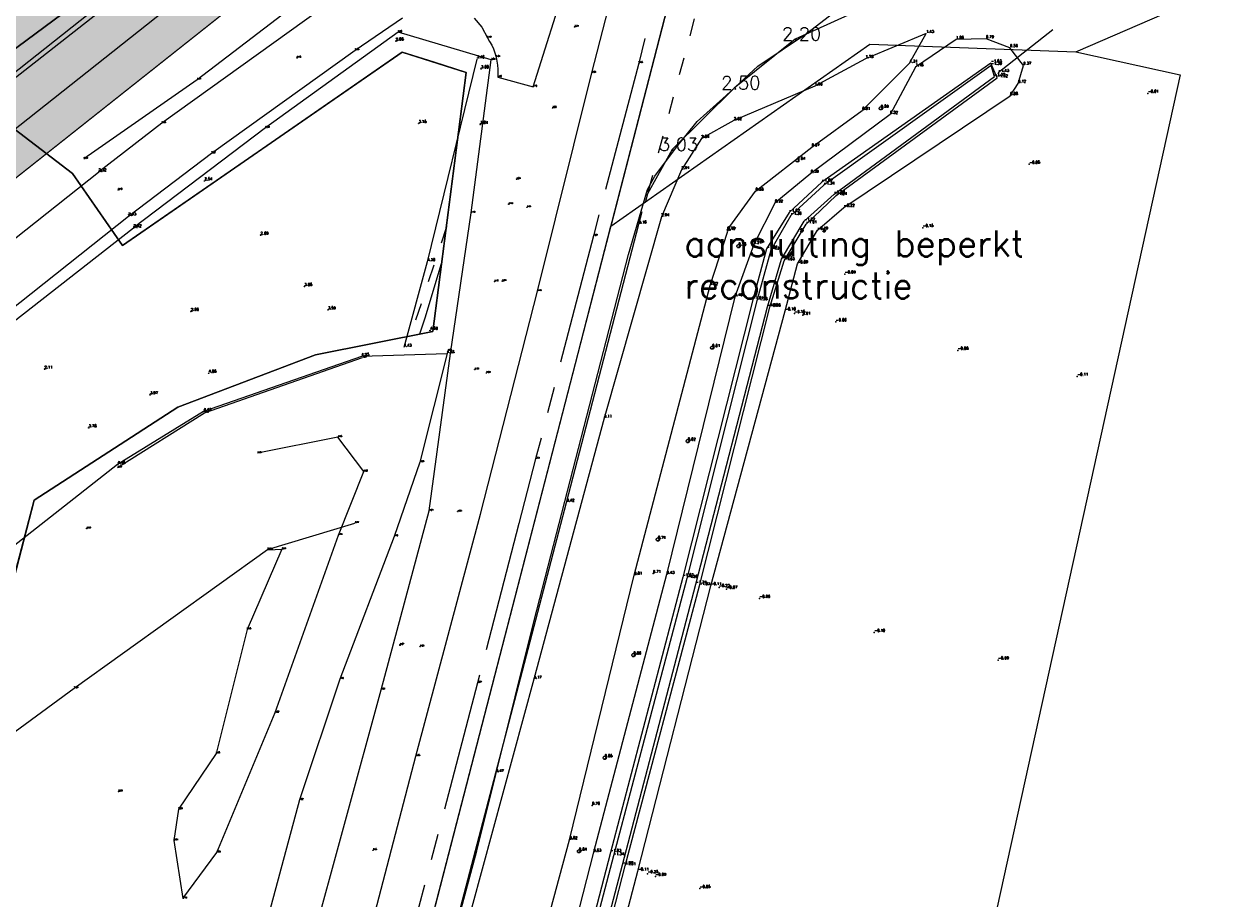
# Model space of a CAD drawing. Header units: metres. Extents: x 102665 to 103901, y 415762 to 419767.
# Tile 34 of 93: x 103212 to 103304, y 418103 to 418170. Entities that reach past the tile are written whole.
import ezdxf
from ezdxf.enums import TextEntityAlignment as Align

# ---------------------------------------------------------------- set-up
doc = ezdxf.new("R2010")
doc.units = ezdxf.units.M
doc.header["$MEASUREMENT"] = 0
doc.linetypes.add('AM-AS', pattern=[16, 10, -2, 2, -2])
doc.linetypes.add('DGN Style 5', pattern=[3.09989794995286, 1.32852769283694, -1.77137025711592])
for name, color, linetype, lineweight in [('B-GV-GR-BOOM-S', 90, 'Continuous', 13), ('B-WE-AM-AS-G', 10, 'AM-AS', 13), ('B-WE-GW-TALUD-G', 90, 'Continuous', 13), ('B-WE-IE-MEUBILAIR_WEGMEUBILAIR-S', 4, 'Continuous', 30), ('B-WE-VH-KANTVERHARDING-G', 8, 'Continuous', 18), ('DTM 15-11-2017_terristrisch', 3, 'Continuous', 0), ('DTM-Duikergrens', 130, 'Continuous', 0), ('DTM-Hekwerk', 36, 'Continuous', 0), ('DTM-Hoogtecijfer', 7, 'Continuous', 0), ('DTM-Insteek', 125, 'Continuous', 0), ('DTM-Kant-asfalt', 137, 'Continuous', 0), ('DTM-Meetpunt', 40, 'Continuous', 0), ('DTM-Raster', 36, 'Continuous', 0), ('DTM-Rijweggrens', 253, 'Continuous', 0), ('DTM-Taludlijn', 71, 'Continuous', 0), ('DTM-Teen-sloot', 142, 'Continuous', 0), ('DTM-teen_sloot', 140, 'Continuous', 0), ('DTM-waterlijn', 150, 'Continuous', 0), ('DTM_01-10-2013_terrestrisch', 165, 'Continuous', 0), ('DTM_27-12-2009_terrestrisch', 97, 'Continuous', 0), ('DTM_31-01-2018_terrestrisch', 2, 'Continuous', 0), ('DTM_hoogtelijn', 251, 'DGN Style 5', 0), ('hoogte', 7, 'Continuous', 0), ('Info-text', 2, 'Continuous', 0), ('mp', 7, 'Continuous', 0), ('N-WE-GW-TALUDLIJN-G', 90, 'Continuous', 18), ('N-WE-GW-VOORBELASTING-G', 90, 'Continuous', 35), ('N-WE-OG-ZONE_BELEMMERING-A', 7, 'Continuous', 18)]:
    doc.layers.add(name, color=color, linetype=linetype, lineweight=lineweight)
doc.layers.add('N-RO-WH-WATER_HATCH', color=7, linetype='Continuous', lineweight=18, true_color=0xa7c2e4)
doc.styles.get("Standard").update_dxf_attribs({"font": 'txt.shx'})

# ---------------------------------------------------------------- blocks, each defined once
blk = doc.blocks.new('MP')
at = {"layer": 'mp', "color": 0, "linetype": 'ByBlock', "lineweight": -2, "elevation": -0.036, "flags": 128}
blk.add_lwpolyline([(-0.005000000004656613, -0.008660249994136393), (-0.01000000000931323, 0), (-0.005000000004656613, 0.008660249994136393), (0.005000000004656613, 0.008660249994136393), (0.01000000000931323, 0), (0.005000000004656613, -0.008660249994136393), (-0.005000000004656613, -0.008660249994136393)], close=True, dxfattribs=at)
blk = doc.blocks.new('SIE-WEG_PAAL_ALGEMEEN_TYPE_01-SO')
h = blk.add_hatch(color=256)
edge = h.paths.add_edge_path()
edge.add_arc((2.273736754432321e-16, 0), 0.1875, 0, 360)
at = {"ltscale": 0.5}
blk.add_circle((2.273736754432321e-16, 0), 0.1875, dxfattribs=at)
blk = doc.blocks.new('145_1')
at = {"color": 0, "linetype": 'ByBlock', "lineweight": -2, "flags": 128}
blk.add_lwpolyline([(-0.25, 0), (-0.1558730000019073, 0.1954579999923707), (0.05563000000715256, 0.2437320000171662), (0.2252420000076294, 0.1084710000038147), (0.2252420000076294, -0.1084710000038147), (0.05563000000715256, -0.2437320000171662), (-0.1558730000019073, -0.1954579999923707), (0.25, 0)], dxfattribs=at)
blk.add_lwpolyline([(-0.25, 0), (-0.2022550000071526, 0.1469460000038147), (-0.07725500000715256, 0.2377640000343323), (0.07725400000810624, 0.2377640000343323), (0.2022540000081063, 0.1469460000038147), (0.25, 0), (0.2022540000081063, -0.1469460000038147), (0.07725400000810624, -0.2377640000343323), (-0.07725500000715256, -0.2377640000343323), (-0.2022550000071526, -0.1469460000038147), (-0.25, 0)], close=True, dxfattribs=at)

msp = doc.modelspace()

# ---------------------------------------------------------------- hatches: boundary and pattern name
at = {"layer": 'N-RO-WH-WATER_HATCH', "transparency": 33554687}
h = msp.add_hatch(color=256, dxfattribs=at)
h.dxf.hatch_style = 1
edge = h.paths.add_edge_path()
edge.add_line((102994.7155803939, 418216.5549733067), (103019.8460106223, 418202.2572684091))
edge.add_line((103019.8460106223, 418202.2572684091), (103151.6146730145, 418123.754278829))
edge.add_arc((103154.3894348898, 418127.9017659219), 4.990085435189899, 236.2165897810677, 299.5505656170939)
edge.add_line((103156.8505025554, 418123.5607869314), (103233.9592729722, 418184.6365101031))
edge.add_arc((103229.0562082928, 418190.9578989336), 7.999999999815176, 307.7982619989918, 338.1082114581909)
edge.add_line((103236.4793258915, 418187.9750605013), (103241.1792994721, 418199.6714555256))
edge.add_line((103241.1792994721, 418199.6714555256), (103267.6649151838, 418265.5837885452))
edge.add_line((103267.6649151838, 418265.5837885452), (103286.062468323, 418336.1478269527))
edge.add_line((103286.062468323, 418336.1478269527), (103289.35340789, 418352.799868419))
edge.add_arc((103267.2803389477, 418357.162164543), 22.50000000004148, 348.8207063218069, 401.9508086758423)
edge.add_arc((103267.280338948, 418357.1621645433), 22.49999999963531, 41.95080867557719, 46.81058128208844)
edge.add_arc((103314.5047993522, 418407.469722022), 46.49999999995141, 216.9952642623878, 226.8105812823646, ccw=False)
edge.add_arc((103273.3725089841, 418376.479647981), 4.999999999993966, 36.99526426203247, 104.9857698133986)
edge.add_line((103272.0796133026, 418381.3095983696), (103272.0795580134, 418381.3095835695))
edge.add_line((103272.0795580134, 418381.3095835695), (103100.3515442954, 418335.3403255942))
edge.add_line((103100.3515442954, 418335.3403255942), (103102.6787841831, 418326.6464223))
edge.add_line((103102.6787841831, 418326.6464223), (103268.3295967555, 418370.9888960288))
edge.add_arc((103269.6225078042, 418366.1589497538), 4.999999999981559, 42.627233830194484, 104.9859521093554, ccw=False)
edge.add_arc((103314.5047993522, 418407.469722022), 55.99999999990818, 222.627233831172, 227.2989196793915)
edge.add_arc((103267.7108379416, 418356.7615011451), 12.9999890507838, -11.179266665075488, 47.29894669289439, ccw=False)
edge.add_line((103280.4641571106, 418354.2410715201), (103277.2855412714, 418338.1573842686))
edge.add_line((103277.2855412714, 418338.1573842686), (103259.1004668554, 418268.4083105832))
edge.add_line((103259.1004668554, 418268.4083105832), (103228.1881705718, 418191.4797018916))
edge.add_line((103228.1881705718, 418191.4797018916), (103157.2684235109, 418135.3428331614))
edge.add_arc((103152.4981498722, 418141.9721206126), 8.167188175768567, 240.4870041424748, 305.73787040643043, ccw=False)
edge.add_line((103148.4748217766, 418134.8646742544), (103057.7237901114, 418189.2459584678))
edge.add_line((103057.7237901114, 418189.2459584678), (103028.8361156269, 418200.1920626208))
edge.add_line((103028.8361156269, 418200.1920626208), (102996.2447540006, 418218.9373056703))
edge.add_line((102996.2447540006, 418218.9373056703), (102986.1556681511, 418224.9435906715))
edge.add_arc((102990.3285939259, 418231.8268200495), 8.049357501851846, 188.0813954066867, 238.7738565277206, ccw=False)
edge.add_line((102982.3591717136, 418230.6952433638), (102981.2796353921, 418238.4612698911))
edge.add_line((102981.2796353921, 418238.4612698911), (102975.4332560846, 418280.5192682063))
edge.add_line((102975.4332560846, 418280.5192682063), (102974.0595793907, 418290.4012975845))
edge.add_arc((102976.040531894, 418290.6766649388), 2.000000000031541, 104.98595211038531, 187.9138327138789, ccw=False)
edge.add_line((102975.5233674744, 418292.6086434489), (102978.9851337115, 418293.5353112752))
edge.add_line((102978.9851337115, 418293.5353112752), (103021.0716738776, 418304.8013067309))
edge.add_line((103021.0716738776, 418304.8013067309), (103043.2690298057, 418310.7432375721))
edge.add_line((103043.2690298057, 418310.7432375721), (103052.9256102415, 418313.3281730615))
edge.add_line((103052.9256102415, 418313.3281730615), (103068.8691594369, 418317.596076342))
edge.add_line((103068.8691594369, 418317.596076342), (103066.5419129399, 418326.2899399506))
edge.add_line((103066.5419129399, 418326.2899399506), (102973.6229035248, 418301.4167888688))
edge.add_arc((102976.5965989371, 418290.3079124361), 11.50000000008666, 104.9859521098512, 187.9138327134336)
edge.add_line((102965.2061220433, 418288.7245501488), (102972.9441484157, 418233.0583193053))
edge.add_arc((102980.8679584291, 418234.1597887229), 8.000000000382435, 187.9138327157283, 239.1143796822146)
edge.add_line((102976.7613513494, 418227.2942386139), (102994.7155803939, 418216.5549733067))
at = {"layer": 'N-WE-OG-ZONE_BELEMMERING-A', "true_color": 0x2776bb, "transparency": 33554483}
h = msp.add_hatch(color=152, dxfattribs=at)
h.dxf.hatch_style = 1
edge = h.paths.add_edge_path()
edge.add_line((103088.3225627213, 418154.0268911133), (103148.2138964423, 418118.3073522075))
edge.add_arc((103154.3894348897, 418127.9017659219), 11.41008543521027, 237.2322446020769, 302.5448021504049)
edge.add_line((103160.5275922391, 418118.2833942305), (103237.9235618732, 418179.5865999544))
edge.add_arc((103229.0562082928, 418190.9578989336), 14.4199999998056, 307.9471514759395, 338.1082114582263)
edge.add_line((103242.4363777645, 418185.5813326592), (103247.1363513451, 418197.2777276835))
edge.add_line((103247.1363513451, 418197.2777276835), (103273.7742216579, 418263.5689628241))
edge.add_line((103273.7742216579, 418263.5689628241), (103292.3233429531, 418334.714342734))
edge.add_line((103292.3233429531, 418334.714342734), (103295.6515902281, 418351.5551599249))
edge.add_arc((103267.2803389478, 418357.1621645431), 28.91999999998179, 348.8207063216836, 401.9508086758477)
edge.add_arc((103267.2803389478, 418357.162164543), 28.91999999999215, 41.95080867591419, 46.81058128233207)
edge.add_arc((103314.5047993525, 418407.4697220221), 40.08000000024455, 216.9952642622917, 226.8105812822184, ccw=False)
edge.add_arc((103273.3725089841, 418376.479647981), 11.41999999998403, 36.99526426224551, 104.9857698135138)
edge.add_line((103270.4195352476, 418387.5112546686), (103270.4194615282, 418387.511234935))
edge.add_line((103270.4194615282, 418387.511234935), (103092.7023147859, 418339.9387607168))
edge.add_line((103092.7023147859, 418339.9387607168), (103098.2928605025, 418319.0540792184))
edge.add_line((103098.2928605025, 418319.0540792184), (103256.8054109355, 418361.4857370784))
edge.add_arc((103260.6841440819, 418346.9958982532), 14.99999999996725, -11.179293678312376, 104.9859521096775, ccw=False)
edge.add_line((103275.3995233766, 418344.0877008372), (103274.3598989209, 418338.8272367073))
edge.add_line((103274.3598989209, 418338.8272367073), (103256.245650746, 418269.3498179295))
edge.add_line((103256.245650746, 418269.3498179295), (103225.7015501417, 418193.3375041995))
edge.add_line((103225.7015501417, 418193.3375041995), (103155.4665310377, 418137.7426351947))
edge.add_arc((103152.5130287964, 418141.684089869), 4.925265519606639, 239.06844152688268, 306.8458054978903, ccw=False)
edge.add_line((103149.9813743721, 418137.4592861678), (103081.8210851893, 418178.3033844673))
edge.add_line((103081.8210851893, 418178.3033844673), (103088.3225627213, 418154.0268911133))

# ---------------------------------------------------------------- linework, layer by layer
msp.add_lwpolyline([(103019.8460106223, 418202.2572684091), (103151.6146730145, 418123.754278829, 0.283602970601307), (103156.8505025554, 418123.5607869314), (103233.9592729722, 418184.6365101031, 0.1330285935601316), (103236.4793258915, 418187.9750605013), (103241.1792994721, 418199.6714555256), (103267.6649151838, 418265.5837885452), (103286.062468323, 418336.1478269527), (103289.35340789, 418352.799868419, 0.2360679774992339), (103284.0140172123, 418372.2032420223, 0.02120793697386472), (103282.6796195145, 418373.5668028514, -0.04285360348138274), (103277.3659352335, 418379.4883930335, 0.305685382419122), (103272.0796133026, 418381.3095983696), (103272.0795580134, 418381.3095835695), (103100.3515442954, 418335.3403255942)], format="xyb")
at = {"layer": 'B-WE-AM-AS-G'}
for points in [[(103267.0894559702, 418199.6106857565, 1.941471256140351), (103262.198, 418180.648, 2.487), (103258.8, 418167.126, 2.948), (103255.329, 418153.906, 3.285), (103250.902, 418136.831, 3.514), (103249.6174826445, 418131.8718093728, 3.530471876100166)], [(103249.6174826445, 418131.8718093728, 3.530471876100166), (103246.457, 418119.67, 3.571), (103241.955, 418102.549, 3.576), (103237.458, 418085.421, 3.573), (103232.488, 418066.297, 3.614), (103227.505, 418047.114, 3.619), (103222.666, 418028.6, 3.617), (103217.775, 418010.31, 3.579), (103215.85, 418003.087, 3.58)]]:
    msp.add_polyline3d(points, dxfattribs=at)
at = {"layer": 'B-WE-GW-TALUD-G', "extrusion": (-0.1035900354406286, 0.1267953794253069, 0.9865049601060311), "elevation": 42330.50624152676, "flags": 128}
msp.add_lwpolyline([(-344472.9544013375, -255049.4366809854), (-344488.9149490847, -255049.1435178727), (-344505.4972341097, -255049.0946573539)], dxfattribs=at)
at = {"layer": 'B-WE-GW-TALUD-G', "extrusion": (-0.7291528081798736, 0.2132735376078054, 0.6502696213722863), "elevation": 13903.89883495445, "flags": 128}
msp.add_lwpolyline([(-430335.8898391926, -11896.52007673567), (-430319.9267059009, -11895.40911701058), (-430313.1321901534, -11895.23536501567)], dxfattribs=at)
at = {"layer": 'B-WE-GW-TALUD-G'}
for points in [[(103255.3011252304, 418191.1577174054, 2.762947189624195), (103255.034, 418190.419, 2.577), (103252.775, 418187.358, 2.7), (103250.237, 418184.551, 2.714), (103243.757, 418180.618, 2.651), (103236.645, 418174.784, 2.606), (103224.969, 418165.853, 2.368), (103216.288, 418159.786, 2.085)], [(103244.184, 418145.102, 4.55), (103242.043, 418136.578, 4.226), (103240.06, 418130.891, 3.964), (103235.902, 418119.967, 3.459), (103232.807, 418110.705, 3.224000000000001), (103228.052, 418092.99, 3.032), (103223.649, 418074.762, 3.06), (103219.024, 418057.328, 3.199), (103214.411, 418040.5520000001, 3.19), (103213.2, 418035.484, 3.229), (103212.324, 418030.845, 3.481)], [(103230.429, 418129.8670000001, 2.432), (103231.468, 418129.899, 2.490000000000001), (103228.796, 418123.763, 2.349000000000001), (103226.429, 418114.27, 2.557), (103223.553, 418109.999, 2.636), (103223.19, 418107.608, 2.637), (103223.891, 418103.158, 2.741), (103226.473, 418106.685, 3.04), (103230.956, 418117.401, 3.223), (103235.796, 418130.985, 3.706), (103237.735, 418135.847, 4.198000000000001), (103235.763, 418138.485, 4.349), (103229.598, 418137.258, 4.327)]]:
    msp.add_polyline3d(points, dxfattribs=at)
at = {"layer": 'B-WE-VH-KANTVERHARDING-G', "color": 6}
msp.add_lwpolyline([(103239.754, 418082.137), (103246.4, 418106.805), (103250.798, 418124.442), (103258.027, 418152.478), (103259.468, 418157.452), (103260.023, 418158.466), (103261.692, 418160.698), (103263.275, 418162.645), (103265.497, 418164.648), (103267.918, 418166.902), (103271.651, 418169.381), (103274.084, 418171.258), (103276.195, 418172.486)], dxfattribs=at)
at = {"layer": 'DTM 15-11-2017_terristrisch', "flags": 128}
msp.add_lwpolyline([(103217.3617547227, 418002.5410318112), (103254.1539330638, 418144.9103371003), (103268.6162776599, 418200.8731543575), (103262.9999574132, 418199.8700267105), (103265.1248435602, 418206.5084692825), (103253.632533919, 418210.1870202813), (103250.7423998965, 418203.2743562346), (103248.2449816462, 418197.30099541), (103245.3567892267, 418193.6540857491), (103241.5267903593, 418190.8194603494), (103206.8999536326, 418165.1917475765), (103215.42625007, 418158.6832844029), (103219.2510451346, 418153.1512489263), (103240.6876146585, 418167.9722828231), (103245.5890089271, 418166.396218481), (103243.0391455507, 418146.5659990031), (103234.0296282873, 418144.778726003), (103223.490192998, 418140.7786388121), (103212.4832827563, 418133.6721009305), (103208.3185059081, 418117.6611136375), (103176.8223809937, 418093.9425115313)], dxfattribs=at)
at = {"layer": 'DTM-Duikergrens', "extrusion": (-0.002367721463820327, -0.00187224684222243, 0.9999954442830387), "elevation": -1028.897999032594, "flags": 128}
msp.add_lwpolyline([(103286.0460862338, 418165.2075485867), (103290.2286718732, 418168.5148620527)], dxfattribs=at)
at = {"layer": 'DTM-Insteek', "extrusion": (-0.01574887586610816, -0.01057511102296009, 0.9998200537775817), "elevation": -6048.71941760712, "flags": 128}
msp.add_lwpolyline([(-289581.1879359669, 318788.7715453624), (-289581.1879359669, 318804.1115737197)], dxfattribs=at)
at = {"layer": 'DTM-Insteek'}
for points in [[(103287.246, 418164.63, 0.076), (103287.859, 418165.573, 0.116), (103288.261, 418166.951, 0.367), (103287.237, 418168.295, 0.5560000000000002), (103285.4, 418168.9810000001, 0.786), (103283.104, 418168.932, 1.055), (103280.007, 418166.825, 1.18), (103278.048, 418163.191, 0.519), (103271.984, 418158.679, 0.392), (103269.235, 418156.406, 0.22), (103267.608, 418153.247, 0.241), (103266.155, 418149.234, 0.455), (103260.936, 418127.968, 0.434), (103255.334, 418106.699, 0.627), (103249.653, 418084.488, 0.252), (103244.234, 418063.466, 0.379), (103239.085, 418042.411, 0.365)], [(103252.983, 418083.341, -0.08699999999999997), (103258.74, 418105.2530000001, -0.105), (103264.312, 418127.1060000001, -0.11), (103270.007, 418148.15, -0.103), (103270.948, 418151.749, -0.094), (103272.481, 418154.328, -0.186), (103274.513, 418156.08, -0.215)]]:
    msp.add_polyline3d(points, dxfattribs=at)
at = {"layer": 'DTM-Kant-asfalt', "extrusion": (-0.01852684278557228, -0.01470046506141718, 0.9997202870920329), "elevation": -8057.10121628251, "flags": 128}
msp.add_lwpolyline([(-263411.3424060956, 340650.5684309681), (-263411.3424060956, 340676.022394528)], dxfattribs=at)
at = {"layer": 'DTM-Kant-asfalt', "extrusion": (-0.01959686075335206, -0.01554808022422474, 0.9996870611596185), "elevation": -8521.863913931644, "flags": 128}
msp.add_lwpolyline([(-263422.3324046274, 340627.8262508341), (-263422.3324046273, 340652.7706815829)], dxfattribs=at)
at = {"layer": 'DTM-Kant-asfalt', "extrusion": (-0.9016043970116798, 0.2852214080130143, 0.3252049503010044), "elevation": 26182.37445088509, "flags": 128}
msp.add_lwpolyline([(-429818.3273230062, -8999.210257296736), (-429813.8881569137, -8999.07444287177), (-429812.5044968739, -8999.110725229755)], dxfattribs=at)
at = {"layer": 'DTM-Kant-asfalt'}
for points in [[(103287.71, 418266.519, 0.8230000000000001), (103282.824, 418247.211, 0.931), (103275.685, 418220.267, 1.369), (103270.067, 418198.308, 1.874), (103267.528, 418188.554, 2.134), (103267.996, 418184.2530000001, 2.157), (103269.063, 418181.585, 2.088), (103271.18, 418179.2260000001, 2.045), (103273.938, 418177.258, 1.897), (103280.078, 418179.316, 1.494), (103282.438, 418174.271, 1.334), (103270.773, 418168.952, 2.197), (103266.118, 418165.206, 2.497), (103261.348, 418160.498, 3.029), (103259.464, 418157.115, 3.126), (103259.2829806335, 418156.4251707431, 3.135248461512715)], [(103260.692, 418206.498, 1.97), (103256.832, 418194.642, 2.516), (103254.953, 418188.293, 2.746), (103254.758516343, 418187.6221871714, 2.762), (103254.4852088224, 418186.979445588, 2.778), (103254.137, 418186.374, 2.794), (103253.6453273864, 418185.729198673, 2.821666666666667), (103253.0689439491, 418185.1588541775, 2.849333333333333), (103252.419, 418184.674, 2.877), (103249.777, 418182.637, 2.887), (103240.835, 418176.148, 2.834), (103236.892, 418173.029, 2.786), (103222.26, 418162.517, 2.48), (103217.424, 418158.783, 2.321)], [(103246.6834723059, 418132.5861548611, 3.615140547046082), (103251.045, 418149.667, 3.433), (103255.207, 418166.372, 3.025), (103257.098, 418173.739, 2.776), (103259.335, 418182.294, 2.482000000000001), (103263.51, 418198.643, 1.988)], [(103246.1904838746, 418170.572432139, 3.3586), (103246.7831707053, 418169.8756918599, 3.4248), (103247.203, 418169.063, 3.491), (103247.3788518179, 418168.7883522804, 3.5144), (103247.5346209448, 418168.5018366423, 3.5378), (103247.6695103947, 418168.2049190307, 3.5612), (103247.7828300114, 418167.8991186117, 3.5846), (103247.874, 418167.586, 3.608), (103247.9395146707, 418167.2840708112, 3.6258), (103247.9844304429, 418166.9783978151, 3.6436), (103248.0085410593, 418166.67038469, 3.6614), (103248.0117358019, 418166.3614458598, 3.6792), (103247.994, 418166.053, 3.697), (103250.706, 418165.299, 3.702), (103253.337, 418173.654, 3.299)], [(103219.708, 418155.413, 2.433), (103226.078, 418160.223, 2.618), (103237.077, 418168.107, 2.846), (103240.705, 418170.578, 2.964)], [(103190.493, 418040.624, 2.886), (103195.757, 418037.989, 2.966000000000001), (103200.77, 418035.425, 3.118), (103208.177, 418031.861, 3.363), (103210.013, 418031.125, 3.409), (103212.745, 418030.393, 3.466), (103214.0303860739, 418030.0476773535, 3.504333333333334), (103215.3613426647, 418030.0432453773, 3.542666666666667), (103216.649, 418030.38, 3.581), (103217.6613130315, 418030.9296271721, 3.5935), (103218.5261641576, 418031.6904821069, 3.606), (103219.2002985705, 418032.6245112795, 3.6185), (103219.65, 418033.685, 3.631), (103221.134, 418037.1660000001, 3.679), (103222.189, 418039.221, 3.665), (103226.98, 418057.417, 3.684), (103231.896, 418076.25, 3.634), (103236.558, 418094.27, 3.643), (103241.735, 418114.066, 3.645), (103246.6834723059, 418132.5861548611, 3.615140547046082)]]:
    msp.add_polyline3d(points, dxfattribs=at)
at = {"layer": 'DTM-Raster', "extrusion": (-0.02028316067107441, -0.01583422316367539, 0.9996688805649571), "elevation": -8712.367746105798, "flags": 128}
msp.add_lwpolyline([(-266093.5429079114, 338541.2827857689), (-266093.5429079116, 338564.4836028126)], dxfattribs=at)
at = {"layer": 'DTM-Raster', "color": 36, "extrusion": (0.02932577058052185, -0.04580562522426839, 0.9985198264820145), "elevation": -16121.56934890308, "flags": 128}
msp.add_lwpolyline([(312382.8576873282, 296055.787405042), (312390.7221015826, 296055.7322467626), (312403.1960433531, 296052.7536996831)], dxfattribs=at)
at = {"layer": 'DTM-Raster'}
msp.add_polyline3d([(103244.095, 418144.876, 4.505), (103237.558, 418144.66, 4.253), (103225.466, 418140.441, 4.425), (103218.88, 418136.385, 4.446000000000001), (103203.095, 418124.009, 4.438000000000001), (103186.693, 418110.964, 4.421), (103170.314, 418097.925, 4.449), (103164.759, 418093.534, 4.475000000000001), (103152.44, 418090.757, 4.574), (103148.88, 418092.432, 4.582), (103129.467, 418104.2310000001, 4.552), (103111.544, 418115.011, 4.544), (103093.499, 418126.016, 4.508), (103075.597, 418136.8890000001, 4.525), (103057.442, 418147.921, 4.536), (103039.248, 418158.91, 4.548), (103021.25, 418169.779, 4.539000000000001), (103003.279, 418180.754, 4.474), (102985.037, 418191.724, 4.4), (102983.453, 418189.173, 4.483000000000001)], dxfattribs=at)
at = {"layer": 'DTM-Raster', "color": 36}
for points in [[(103200.532, 418036.433, 3.083000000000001), (103212.267, 418030.819, 3.439), (103214.913, 418030.85, 3.619), (103216.758, 418037.543, 3.875), (103222.406, 418057.956, 3.872), (103228, 418078.51, 3.949), (103233.614, 418099.131, 4.011), (103239.058, 418119.152, 4.035), (103242.758, 418132.8510000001, 4.212000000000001), (103244.386, 418144.899, 4.428), (103245.963, 418155.652, 4.189), (103247.502, 418167.3670000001, 3.537), (103240.372, 418169.491, 2.896), (103230.209, 418162.171, 2.685), (103220.109, 418154.5140000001, 2.415)], [(103181.596, 418094.339, 2.743), (103198.112, 418106.473, 2.519), (103215.555, 418119.255, 2.277), (103230.367, 418129.892, 2.465), (103237.057, 418131.904, 3.971)]]:
    msp.add_polyline3d(points, dxfattribs=at)
at = {"layer": 'DTM-Rijweggrens'}
msp.add_polyline3d([(103225.697, 418028.112, 3.502), (103230.932, 418048.1280000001, 3.525), (103236.516, 418069.595, 3.501), (103242.169, 418091.037, 3.47), (103247.857, 418112.792, 3.465), (103253.27, 418133.494, 3.415), (103258.807, 418154.796, 3.164), (103259.0570532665, 418155.7613363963, 3.14407047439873)], dxfattribs=at)
at = {"layer": 'DTM-Taludlijn'}
msp.add_polyline3d([(103247.353, 418084.886, 0.5920000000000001), (103253.502, 418107.647, 0.818), (103258.454, 418127.908, 0.815), (103264.264, 418150.096, 0.7180000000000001), (103265.628, 418154.267, 0.765), (103265.574, 418154.324, 0.764), (103267.755, 418157.311, 0.5760000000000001), (103272.05, 418160.6930000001, 0.672), (103275.923, 418163.49, 0.8070000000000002), (103279.549, 418167.109, 1.31), (103280.816, 418169.388, 1.433), (103276.171, 418167.46, 1.732), (103272.282, 418165.369, 1.96), (103266.087, 418162.721, 2.619000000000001), (103263.597, 418161.341, 2.84), (103262.083, 418158.957, 2.909), (103260.537, 418155.357, 2.935), (103256.144, 418139.9430000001, 3.106), (103250.759, 418119.947, 3.167), (103245.213, 418099.588, 3.172)], dxfattribs=at)
at = {"layer": 'DTM-Teen-sloot'}
msp.add_polyline3d([(103208.925, 418164.366, -1.66), (103220.04, 418173.082, -1.74), (103232.559, 418182.937, -1.732), (103242.767, 418191.11, -1.733), (103244.2167470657, 418192.0764357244, -1.721), (103245.5728105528, 418193.17044504, -1.709), (103246.824, 418194.383, -1.697), (103248.1498570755, 418195.9504249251, -1.711), (103249.3005851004, 418197.6505845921, -1.725), (103250.263, 418199.464, -1.739), (103253.776, 418208.841, -1.718)], dxfattribs=at)
at = {"layer": 'DTM-teen_sloot', "extrusion": (0.006627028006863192, 0.004853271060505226, 0.9999662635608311), "elevation": 2712.587923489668, "flags": 128}
msp.add_lwpolyline([(103271.5033765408, 418148.8616938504), (103283.7809353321, 418157.8527997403)], dxfattribs=at)
at = {"layer": 'DTM-teen_sloot'}
for points in [[(103286.04, 418166.093, -1.365), (103285.787, 418166.94, -1.388), (103272.97, 418157.775, -1.34), (103270.452, 418155.459, -1.359), (103268.921, 418152.801, -1.302), (103267.841, 418148.923, -1.382), (103262.489, 418127.664, -1.36), (103256.864, 418106.43, -1.339), (103250.945, 418083.9, -1.432), (103245.629, 418062.886, -1.372), (103240.214, 418042, -1.398)], [(103251.775, 418083.752, -1.4), (103257.555, 418105.744, -1.291), (103263.174, 418127.236, -1.241), (103268.66, 418148.453, -1.299), (103269.725, 418152.104, -1.214), (103271.475, 418155.016, -1.218), (103273.763, 418157.102, -1.24)]]:
    msp.add_polyline3d(points, dxfattribs=at)
at = {"layer": 'DTM-waterlijn'}
msp.add_polyline3d([(103240.945, 418040.728, -1.011), (103246.623, 418062.569, -0.996), (103252.086, 418083.585, -1.052), (103252.086, 418083.602, -1.054), (103257.755, 418105.668, -1.007), (103263.441, 418127.107, -1.032), (103268.846, 418148.433, -0.9800000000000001), (103269.928, 418151.984, -1.025), (103271.622, 418154.801, -1.013), (103273.929, 418156.979, -1.04), (103286.247, 418165.9920000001, -1.022), (103285.777, 418167.1280000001, -1.031), (103272.823, 418158.004, -1.015), (103270.316, 418155.682, -1.021), (103268.596, 418152.897, -1.035), (103267.533, 418149.006, -1.012), (103262.178, 418127.775, -1.033), (103256.632, 418106.684, -1.027), (103250.77, 418084.063, -1.019), (103245.452, 418062.934, -1.041), (103239.964, 418042.072, -1.016)], dxfattribs=at)
at = {"layer": 'DTM_01-10-2013_terrestrisch', "flags": 128}
msp.add_lwpolyline([(103086.3525255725, 417675.2423061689), (103166.872011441, 418004.2820090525), (103182.8480761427, 418022.965934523), (103197.7703044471, 418011.4561197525), (103197.7703044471, 418011.4561197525), (103206.7802675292, 418004.9638757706), (103206.4823376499, 418001.6048411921), (103217.3617547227, 418002.5410318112), (103235.7578438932, 418073.7256844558), (103254.1539330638, 418144.9103371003), (103256.6658205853, 418154.6302204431), (103276.5040292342, 418168.5741932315), (103292.2724401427, 418167.9784355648), (103300.2594393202, 418166.2217643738), (103256.5802593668, 417967.6270722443), (103168.4430175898, 417640.5241494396)], dxfattribs=at)
at = {"layer": 'DTM_27-12-2009_terrestrisch'}
msp.add_polyline3d([(103016.0520518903, 418215.9252325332, 0), (103132.5049217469, 418146.0837690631, 0), (103152.7085263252, 418137.1083250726, 0), (103160.7957000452, 418138.9714564, 0), (103183.1908835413, 418155.9985996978, 0), (103205.6325300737, 418174.8011055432, 0), (103222.2167943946, 418187.7943609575, 0), (103238.1114951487, 418199.2338482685, 0), (103243.4247821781, 418203.6848551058, 0), (103247.3711006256, 418211.9716183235, 0), (103252.3925824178, 418225.1438872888, 0), (103256.3389008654, 418225.3941586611, 0), (103260.118473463, 418223.6978749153, 0), (103253.632533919, 418210.1870202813, 0), (103265.1248435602, 418206.5084692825, 0), (103262.9999574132, 418199.8700267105, 0), (103268.6162776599, 418200.8731543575, 0), (103256.6658205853, 418154.6302204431, 0), (103276.5040292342, 418168.5741932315, 0), (103292.2724401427, 418167.9784355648, 0), (103306.8182413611, 418174.2990520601, 0), (103330.7683749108, 418188.6344709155, 0), (103356.5408012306, 418190.719622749, 0), (103377.9248490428, 418200.5123893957, 0)], dxfattribs=at)
at = {"layer": 'DTM_31-01-2018_terrestrisch', "elevation": 7.130224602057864, "flags": 128}
msp.add_lwpolyline([(103210.4008943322, 418125.666607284), (103212.4832827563, 418133.6721009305), (103223.490192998, 418140.7786388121), (103234.0296282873, 418144.778726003), (103238.534386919, 418145.672362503), (103243.0391455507, 418146.5659990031), (103244.3140772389, 418156.4811087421), (103245.5890089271, 418166.396218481), (103243.1383117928, 418167.184250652), (103240.6876146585, 418167.9722828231), (103229.9693298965, 418160.5617658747), (103219.2510451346, 418153.1512489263), (103215.42625007, 418158.6832844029), (103206.8999536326, 418165.1917475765), (103241.5267903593, 418190.8194603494)], dxfattribs=at)
at = {"layer": 'DTM_hoogtelijn', "extrusion": (-0.1801154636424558, 0.07714056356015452, 0.9806160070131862), "elevation": 13661.31467959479, "flags": 128}
msp.add_lwpolyline([(-425071.9478902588, -68359.75891123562), (-425057.3689987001, -68357.26324160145), (-425039.8731176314, -68354.69612130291)], dxfattribs=at)
at = {"layer": 'DTM_hoogtelijn', "extrusion": (0.009574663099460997, 0.02899516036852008, 0.9995336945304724), "elevation": 13117.0552358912, "flags": 128}
msp.add_lwpolyline([(33080.30050226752, -429239.1336348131), (33080.30050226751, -429230.3203067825)], dxfattribs=at)
at = {"layer": 'DTM_hoogtelijn', "extrusion": (-0.00392330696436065, -0.003025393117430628, 0.9999877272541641), "elevation": -1666.142965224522, "flags": 128}
msp.add_lwpolyline([(103234.5189077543, 418141.9218941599), (103234.4863290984, 418141.8967719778)], dxfattribs=at)
at = {"layer": 'mp'}
for p in [(103297.799, 418164.808, -0.013), (103288.713, 418159.3780000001, -0.052), (103280.549, 418154.522, -0.147), (103274.589, 418150.97, -0.092), (103270.725, 418147.941, -0.149), (103271.358, 418147.817, 0.011), (103273.897, 418147.308, -0.064), (103283.232, 418145.129, -0.075), (103292.391, 418143.138, -0.114), (103259.896, 418128.034, 0.7080000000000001), (103264.952, 418126.969, -0.23), (103265.53, 418126.838, -0.06900000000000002), (103268.042, 418126.132, -0.059), (103276.845, 418123.529, -0.098), (103286.323, 418121.42, -0.08900000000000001), (103255.227, 418110.284, 0.761), (103259.476, 418105.058, -0.254), (103260.076, 418104.852, -0.086), (103263.468, 418103.917, -0.05300000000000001)]:
    msp.add_point(p, dxfattribs=at)
at = {"layer": 'N-WE-GW-TALUDLIJN-G', "transparency": 33554687, "flags": 128}
msp.add_lwpolyline([(103018.1250227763, 418199.3016341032), (103149.7973440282, 418120.8560410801, 0.2899423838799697), (103158.7939419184, 418120.7372802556), (103236.0703055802, 418181.9457493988, 0.132606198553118), (103239.652708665, 418186.6998970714), (103244.3526822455, 418198.3962920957), (103270.9194055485, 418264.5104701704), (103289.3977006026, 418335.3841951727), (103292.7085143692, 418352.1367994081, 0.2360679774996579), (103286.5575363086, 418374.4894857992, 0.02120793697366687), (103285.0203101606, 418376.0603078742, -0.04285360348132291), (103280.097438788, 418381.5463746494, 0.3056853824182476), (103271.1952726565, 418384.6132844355), (103271.1952065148, 418384.6132667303), (103096.3760291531, 418337.8165396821)], format="xyb", dxfattribs=at)
at = {"layer": 'N-WE-GW-VOORBELASTING-G', "color": 6, "transparency": 33554687, "const_width": 0.1, "flags": 128}
msp.add_lwpolyline([(103088.3225627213, 418154.0268911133), (103148.2138964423, 418118.3073522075, 0.2929536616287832), (103160.5275922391, 418118.2833942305), (103237.9235618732, 418179.5865999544, 0.1323675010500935), (103242.4363777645, 418185.5813326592), (103247.1363513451, 418197.2777276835), (103273.7742216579, 418263.5689628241), (103292.3233429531, 418334.714342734), (103295.6515902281, 418351.5551599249, 0.2360679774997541), (103288.7886934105, 418376.4949627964, 0.02120793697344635), (103287.0735475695, 418378.247592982, -0.0428536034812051), (103282.4934945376, 418383.351621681, 0.3056853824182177), (103270.4195352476, 418387.5112546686), (103270.4194615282, 418387.511234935), (103092.7023147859, 418339.9387607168), (103098.2928605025, 418319.0540792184), (103256.8054109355, 418361.4857370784, -0.5552519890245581), (103275.3995233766, 418344.0877008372), (103274.3598989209, 418338.8272367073), (103256.245650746, 418269.3498179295), (103225.7015501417, 418193.3375041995), (103155.4665310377, 418137.7426351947, -0.3046687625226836), (103149.9813743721, 418137.4592861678), (103081.8210851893, 418178.3033844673)], format="xyb", close=True, dxfattribs=at)

# ---------------------------------------------------------------- block references
at = {"layer": 'B-GV-GR-BOOM-S', "xscale": 0.5, "yscale": 0.5, "zscale": 0.5}
for p in [(103277.338, 418163.658, 0.5900000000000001), (103270.95, 418159.674, 0.638), (103266.444, 418153.107, 0.5620000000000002), (103264.425, 418145.333, 0.609), (103262.557, 418138.176, 0.615), (103260.27, 418130.648, 0.738), (103258.397, 418121.79, 0.8580000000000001), (103256.191, 418113.931, 0.8500000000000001), (103254.222, 418106.776, 0.8420000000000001)]:
    msp.add_blockref('145_1', p, dxfattribs=at)
at = {"layer": 'B-WE-IE-MEUBILAIR_WEGMEUBILAIR-S', "xscale": 0.2, "yscale": 0.2, "zscale": 0.2}
msp.add_blockref('SIE-WEG_PAAL_ALGEMEEN_TYPE_01-SO', (103240.522, 418122.574, 4.066), dxfattribs=at)
at = {"layer": 'DTM-Meetpunt', "xscale": 2.5, "yscale": 2.5, "zscale": 2.5}
for p in [(103253.883, 418169.903, 3.343), (103240.195, 418168.799, 2.879), (103232.626, 418167.5300000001, 2.754), (103246.719, 418166.678, 3.597), (103252.201, 418163.69, 3.655), (103241.943, 418162.487, 3.152), (103246.655, 418162.424, 3.841), (103225.536, 418158.099, 2.535), (103249.447, 418158.24, 4.035), (103218.936, 418157.424, 2.402), (103248.848, 418156.324, 4.137), (103250.231, 418156.0790000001, 3.951), (103229.839, 418153.942, 2.694), (103248.35, 418150.431, 4.307000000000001), (103233.191, 418150.006, 3.046), (103247.754, 418150.41, 4.395), (103224.502, 418148.1060000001, 2.657), (103234.991, 418148.218, 3.588), (103242.82, 418146.66, 4.503), (103213.286, 418143.688, 2.111000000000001), (103225.852, 418143.374, 4.077), (103246.244, 418143.656, 4.388), (103247.132, 418143.397, 4.285), (103221.372, 418141.729, 3.966), (103225.466, 418140.441, 4.425), (103216.671, 418139.191, 3.777), (103218.88, 418136.385, 4.446000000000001), (103244.935, 418132.778, 4.034), (103216.522, 418131.484, 4.491000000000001), (103242.057, 418122.4430000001, 4.081000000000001), (103218.957, 418111.352, 2.386), (103238.434, 418106.85, 3.953)]:
    msp.add_blockref('MP', p, dxfattribs=at)

# ---------------------------------------------------------------- texts
at = {"layer": 'B-WE-AM-AS-G'}
for s, p in [('2.95', (103258.8, 418167.126)), ('3.29', (103255.329, 418153.906)), ('3.51', (103250.902, 418136.831)), ('3.57', (103246.457, 418119.67))]:
    msp.add_text(s, height=0.1, dxfattribs=at).set_placement(p, align=Align.BOTTOM_LEFT)
at = {"layer": 'B-WE-GW-TALUD-G'}
for s, height, p in [('3.46', 0.2, (103246.392, 418167.4380000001)), ('2.37', 0.1, (103224.969, 418165.853)), ('2.09', 0.1, (103216.288, 418159.786)), ('4.30', 0.2, (103242.604, 418151.914)), ('4.43', 0.2, (103240.805, 418145.361)), ('4.55', 0.1, (103244.184, 418145.102)), ('4.35', 0.1, (103235.763, 418138.485)), ('4.33', 0.1, (103229.598, 418137.258)), ('4.23', 0.1, (103242.043, 418136.578)), ('4.20', 0.1, (103237.735, 418135.847)), ('3.71', 0.1, (103235.796, 418130.985)), ('3.96', 0.1, (103240.06, 418130.891)), ('2.43', 0.1, (103230.429, 418129.867)), ('2.49', 0.1, (103231.468, 418129.899)), ('2.35', 0.1, (103228.796, 418123.763)), ('3.46', 0.1, (103235.902, 418119.967)), ('3.22', 0.1, (103230.956, 418117.401)), ('2.56', 0.1, (103226.429, 418114.27)), ('3.22', 0.1, (103232.807, 418110.705)), ('2.64', 0.1, (103223.553, 418109.999)), ('2.64', 0.1, (103223.19, 418107.608)), ('3.04', 0.1, (103226.473, 418106.685)), ('2.74', 0.1, (103223.891, 418103.158))]:
    msp.add_text(s, height=height, dxfattribs=at).set_placement(p, align=Align.BOTTOM_LEFT)
at = {"layer": 'B-WE-IE-MEUBILAIR_WEGMEUBILAIR-S'}
msp.add_text('4.07', height=0.1, dxfattribs=at).set_placement((103240.522, 418122.574), align=Align.BOTTOM_LEFT)
at = {"layer": 'DTM-Hekwerk'}
for s, p in [('4.25', (103237.558, 418144.66)), ('4.51', (103244.095, 418144.876))]:
    msp.add_text(s, height=0.2, dxfattribs=at).set_placement(p, align=Align.BOTTOM_LEFT)
at = {"layer": 'DTM-Hoogtecijfer'}
for s, p in [('3.34', (103253.883, 418169.903)), ('2.75', (103232.626, 418167.53)), ('3.66', (103252.201, 418163.69)), ('4.04', (103249.447, 418158.24)), ('2.40', (103218.936, 418157.424)), ('4.14', (103248.848, 418156.324)), ('3.95', (103250.231, 418156.079)), ('4.40', (103247.754, 418150.41)), ('4.31', (103248.35, 418150.431)), ('4.39', (103246.244, 418143.656)), ('4.29', (103247.132, 418143.397)), ('4.03', (103244.935, 418132.778)), ('4.49', (103216.522, 418131.484)), ('4.08', (103242.057, 418122.443)), ('2.39', (103218.957, 418111.352)), ('3.95', (103238.434, 418106.85))]:
    msp.add_text(s, height=0.1, dxfattribs=at).set_placement(p, align=Align.BOTTOM_LEFT)
at = {"layer": 'DTM-Hoogtecijfer', "linetype": 'Continuous', "lineweight": 0}
for s, p in [('2.20', (103269.773889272, 418168.8589653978)), ('2.50', (103265.118889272, 418165.1129653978)), ('3.03', (103260.348889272, 418160.4049653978))]:
    msp.add_text(s, height=1, dxfattribs=at).set_placement(p)
at = {"layer": 'DTM-Kant-asfalt'}
for s, height, p in [('3.49', 0.1, (103247.203, 418169.063)), ('2.85', 0.1, (103237.077, 418168.107)), ('3.61', 0.1, (103247.874, 418167.586)), ('3.70', 0.1, (103247.994, 418166.053)), ('3.03', 0.1, (103255.207, 418166.372)), ('3.70', 0.1, (103250.706, 418165.299)), ('2.48', 0.1, (103222.26, 418162.517)), ('2.62', 0.1, (103226.078, 418160.223)), ('2.32', 0.1, (103217.424, 418158.783)), ('2.32', 0.2, (103217.424, 418158.783)), ('2.43', 0.1, (103219.708, 418155.413)), ('2.43', 0.2, (103219.708, 418155.413)), ('3.43', 0.1, (103251.045, 418149.667)), ('3.65', 0.1, (103241.735, 418114.066))]:
    msp.add_text(s, height=height, dxfattribs=at).set_placement(p, align=Align.BOTTOM_LEFT)
at = {"layer": 'DTM-Meetpunt'}
for s, p in [('2.88', (103240.195, 418168.799)), ('3.60', (103246.719, 418166.678)), ('3.15', (103241.943, 418162.487)), ('3.84', (103246.655, 418162.424)), ('2.54', (103225.536, 418158.099)), ('2.69', (103229.839, 418153.942)), ('3.05', (103233.191, 418150.006)), ('2.66', (103224.502, 418148.1060000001)), ('3.59', (103234.991, 418148.218)), ('4.50', (103242.82, 418146.66)), ('2.11', (103213.286, 418143.6880000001)), ('4.08', (103225.852, 418143.374)), ('3.97', (103221.372, 418141.729)), ('4.43', (103225.466, 418140.441)), ('3.78', (103216.671, 418139.191)), ('4.45', (103218.88, 418136.385))]:
    msp.add_text(s, height=0.2, dxfattribs=at).set_placement(p, align=Align.BOTTOM_LEFT)
at = {"layer": 'DTM-Raster', "color": 36}
for s, p in [('2.90', (103240.372, 418169.491)), ('3.54', (103247.502, 418167.367)), ('2.69', (103230.209, 418162.171)), ('4.19', (103245.963, 418155.652)), ('2.42', (103220.109, 418154.514)), ('4.43', (103244.386, 418144.899)), ('4.29', (103237.647, 418144.572)), ('4.45', (103225.538, 418140.351)), ('4.45', (103218.885, 418136.157)), ('4.21', (103242.758, 418132.851)), ('3.97', (103237.057, 418131.904)), ('2.47', (103230.367, 418129.892)), ('2.28', (103215.555, 418119.255)), ('4.04', (103239.058, 418119.152))]:
    msp.add_text(s, height=0.1, dxfattribs=at).set_placement(p, align=Align.BOTTOM_LEFT)
at = {"layer": 'DTM-Raster'}
msp.add_text('2.42', height=0.2, dxfattribs=at).set_placement((103220.109, 418154.514), align=Align.BOTTOM_LEFT)
at = {"layer": 'hoogte'}
for s, p in [('1.43', (103280.816, 418169.388)), ('1.06', (103283.104, 418168.932)), ('0.79', (103285.4, 418168.9810000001)), ('0.56', (103287.237, 418168.295)), ('1.73', (103276.171, 418167.46)), ('1.31', (103279.549, 418167.109)), ('-1.03', (103285.777, 418167.1280000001)), ('-1.39', (103285.787, 418166.94)), ('0.37', (103288.261, 418166.951)), ('1.18', (103280.007, 418166.825)), ('-1.37', (103286.04, 418166.093)), ('-1.02', (103286.247, 418165.9920000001)), ('-1.43', (103286.339, 418166.401)), ('1.96', (103272.282, 418165.369)), ('0.12', (103287.859, 418165.573)), ('0.08', (103287.246, 418164.63)), ('-0.01', (103297.799, 418164.808)), ('0.81', (103275.923, 418163.49)), ('0.59', (103277.338, 418163.658)), ('0.52', (103278.048, 418163.191)), ('2.62', (103266.087, 418162.721)), ('2.84', (103263.597, 418161.341)), ('0.67', (103272.05, 418160.6930000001)), ('0.64', (103270.95, 418159.674)), ('2.91', (103262.083, 418158.957)), ('0.39', (103271.984, 418158.679)), ('-0.05', (103288.713, 418159.3780000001)), ('-1.02', (103272.823, 418158.004)), ('-1.34', (103272.97, 418157.775)), ('0.58', (103267.755, 418157.311)), ('-1.24', (103273.763, 418157.102)), ('-1.04', (103273.929, 418156.979)), ('0.22', (103269.235, 418156.406)), ('-0.22', (103274.513, 418156.08)), ('2.94', (103260.537, 418155.357)), ('-1.02', (103270.316, 418155.682)), ('-1.36', (103270.452, 418155.459)), ('-1.22', (103271.475, 418155.016)), ('3.16', (103258.807, 418154.796)), ('0.76', (103265.574, 418154.324)), ('0.77', (103265.628, 418154.267)), ('-1.01', (103271.622, 418154.801)), ('-0.19', (103272.481, 418154.328)), ('-0.15', (103280.549, 418154.522)), ('0.56', (103266.444, 418153.107)), ('0.24', (103267.608, 418153.247)), ('-1.04', (103268.596, 418152.897)), ('-1.30', (103268.921, 418152.801)), ('-1.21', (103269.725, 418152.104)), ('-1.03', (103269.928, 418151.984)), ('-0.09', (103270.948, 418151.749)), ('-0.09', (103274.589, 418150.97)), ('0.72', (103264.264, 418150.096)), ('0.46', (103266.155, 418149.234)), ('-1.01', (103267.533, 418149.006)), ('-1.38', (103267.841, 418148.923)), ('-1.30', (103268.66, 418148.453)), ('-0.98', (103268.846, 418148.433)), ('-0.10', (103270.007, 418148.15)), ('-0.15', (103270.725, 418147.941)), ('0.01', (103271.358, 418147.817)), ('-0.06', (103273.897, 418147.308)), ('0.61', (103264.425, 418145.333)), ('-0.08', (103283.232, 418145.129)), ('-0.11', (103292.391, 418143.138)), ('3.11', (103256.144, 418139.9430000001)), ('0.62', (103262.557, 418138.176)), ('3.42', (103253.27, 418133.494)), ('0.74', (103260.27, 418130.648)), ('0.71', (103259.896, 418128.034)), ('0.81', (103258.454, 418127.908)), ('0.43', (103260.936, 418127.968)), ('-1.03', (103262.178, 418127.775)), ('-1.36', (103262.489, 418127.664)), ('-1.24', (103263.174, 418127.236)), ('-1.03', (103263.441, 418127.107)), ('-0.11', (103264.312, 418127.1060000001)), ('-0.23', (103264.952, 418126.969)), ('-0.07', (103265.53, 418126.838)), ('-0.06', (103268.042, 418126.132)), ('-0.10', (103276.845, 418123.529)), ('0.86', (103258.397, 418121.79)), ('-0.09', (103286.323, 418121.42)), ('3.17', (103250.759, 418119.947)), ('0.85', (103256.191, 418113.931)), ('3.47', (103247.857, 418112.792)), ('0.76', (103255.227, 418110.284)), ('0.82', (103253.502, 418107.647)), ('0.84', (103254.222, 418106.776)), ('0.63', (103255.334, 418106.699)), ('-1.03', (103256.632, 418106.684)), ('-1.34', (103256.864, 418106.43)), ('-1.29', (103257.555, 418105.744)), ('-1.01', (103257.755, 418105.668)), ('-0.11', (103258.74, 418105.2530000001)), ('-0.25', (103259.476, 418105.058)), ('-0.09', (103260.076, 418104.852)), ('-0.05', (103263.468, 418103.917))]:
    msp.add_text(s, height=0.2, dxfattribs=at).set_placement(p, align=Align.BOTTOM_LEFT)
at = {"layer": 'Info-text'}
for s, p in [('aansluiting beperkt', (103262.2811887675, 418152.3146118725)), ('reconstructie', (103262.2811887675, 418149.1029157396))]:
    msp.add_text(s, height=2, dxfattribs=at).set_placement(p)

doc.saveas('drawing.dxf')
